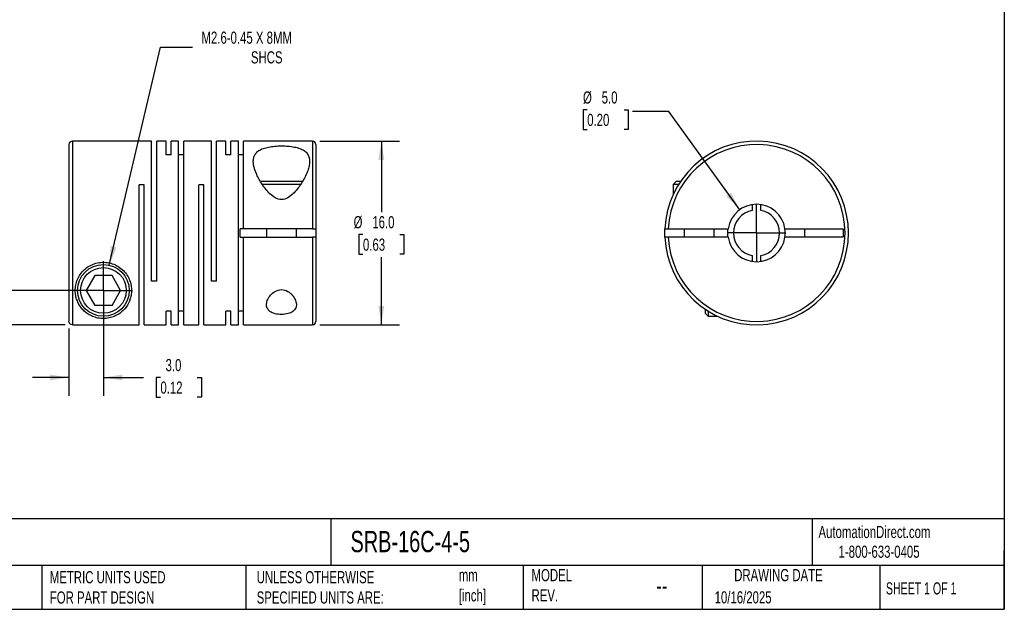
# Model space of a CAD drawing. Header units: millimetres. Extents: x 3 to 137, y 3 to 105.
# Tile 2 of 3: x 51 to 137, y 3 to 55. Entities that reach past the tile are written whole.
import ezdxf

# ---------------------------------------------------------------- set-up
doc = ezdxf.new("R2010")
doc.units = ezdxf.units.MM
doc.header["$LTSCALE"] = 0.5
doc.linetypes.add('SLD-Center', pattern=[19.05, 15.24, -1.27, 1.27, -1.27])
doc.linetypes.add('SLD-Solid', pattern=[0])
doc.layers.add('CENTER', color=40, linetype='SLD-Center')
doc.layers.add('DIMENSIONS', color=140, linetype='SLD-Solid', lineweight=25)
doc.layers.add('TEXT', color=140, linetype='SLD-Solid', lineweight=25)
doc.styles.add('SLDTEXTSTYLE0', font='TXT', dxfattribs={"width": 0.7})
doc.styles.add('SLDTEXTSTYLE1', font='TXT', dxfattribs={"width": 0.65})
doc.dimstyles.new('SLDDIMSTYLE0', dxfattribs={"dimtxt": 1.079004, "dimasz": 1.651, "dimexe": 0, "dimexo": 0.0625, "dimgap": 0.269751, "dimtad": 0, "dimtih": 1, "dimtoh": 1, "dimdec": 1, "dimrnd": 1e-09, "dimzin": 4, "dimdsep": 46, "dimtxsty": 'SLDTEXTSTYLE0', "dimsah": 1, "dimcen": 0.09, "dimadec": 0, "dimazin": 1, "dimtfac": 1, "dimtdec": 1, "dimtmove": 0, "dimatfit": 0, "dimfxl": 0, "dimfrac": 2, "dimtolj": 1, "dimtzin": 12, "dimarcsym": 0})
doc.dimstyles.new('SLDDIMSTYLE1', dxfattribs={"dimtxt": 1.079004, "dimasz": 1.651, "dimexe": 0, "dimexo": 0.0625, "dimgap": 0.269751, "dimtad": 0, "dimtih": 1, "dimtoh": 1, "dimdec": 1, "dimrnd": 1e-09, "dimzin": 4, "dimdsep": 46, "dimtxsty": 'SLDTEXTSTYLE0', "dimsah": 1, "dimcen": 0.09, "dimadec": 0, "dimazin": 1, "dimtfac": 1, "dimtdec": 1, "dimtofl": 0, "dimtmove": 0, "dimatfit": 3, "dimfxl": 0, "dimfrac": 2, "dimtolj": 1, "dimtzin": 12, "dimarcsym": 0})
doc.dimstyles.new('SLDDIMSTYLE2', dxfattribs={"dimtxt": 1.079004, "dimasz": 1.651, "dimexe": 0, "dimexo": 0.0625, "dimgap": 0.269751, "dimtad": 0, "dimtih": 1, "dimtoh": 1, "dimdec": 1, "dimrnd": 1e-09, "dimzin": 12, "dimdsep": 46, "dimtxsty": 'SLDTEXTSTYLE0', "dimsah": 1, "dimcen": 0, "dimadec": 0, "dimazin": 3, "dimtfac": 1, "dimtdec": 1, "dimtofl": 0, "dimtmove": 0, "dimatfit": 3, "dimfxl": 0, "dimfrac": 2, "dimtolj": 1, "dimtzin": 12, "dimarcsym": 0})
doc.dimstyles.new('SLDDIMSTYLE3', dxfattribs={"dimtxt": 1.079004, "dimasz": 1.651, "dimexe": 0, "dimexo": 0.0625, "dimgap": 0.269751, "dimtad": 0, "dimtih": 1, "dimtoh": 1, "dimdec": 1, "dimrnd": 1e-09, "dimzin": 4, "dimdsep": 46, "dimtxsty": 'SLDTEXTSTYLE0', "dimsah": 1, "dimcen": 0, "dimadec": 0, "dimazin": 1, "dimtfac": 1, "dimtdec": 1, "dimtofl": 0, "dimtmove": 0, "dimatfit": 3, "dimfxl": 0, "dimfrac": 2, "dimtolj": 1, "dimtzin": 12, "dimarcsym": 0})

# ---------------------------------------------------------------- blocks, each defined once
blk = doc.blocks.new('_D')
at = {"layer": 'DIMENSIONS'}
for p, q in [((58.092, 30.304), (58.092, 21.772)), ((55.092, 27.613), (55.092, 21.772)), ((55.092, 23.36), (51.917, 23.36)), ((58.092, 23.36), (61.592, 23.36)), ((63.054, 23.36), (62.692, 23.36)), ((62.692, 23.36), (62.692, 21.645)), ((66.26, 23.36), (66.623, 23.36)), ((66.623, 23.36), (66.623, 21.645)), ((62.692, 21.645), (63.054, 21.645)), ((66.623, 21.645), (66.26, 21.645))]:
    blk.add_line(p, q, dxfattribs=at)
for points in [[(55.092, 23.36), (53.441, 23.614), (53.441, 23.106)], [(58.092, 23.36), (59.743, 23.106), (59.743, 23.614)]]:
    blk.add_solid(points, dxfattribs=at)
at = {"layer": 'DIMENSIONS', "char_height": 1.0583, "attachment_point": 1, "style": 'SLDTEXTSTYLE0'}
for s, insert in [('3.0', (63.503, 24.966)), ('0.12', (63.054, 23.009))]:
    blk.add_mtext(s, dxfattribs=dict(at, insert=insert))
blk = doc.blocks.new('_D_1')
at = {"layer": 'DIMENSIONS'}
for p, q in [((41.409, 35.805), (41.047, 35.805)), ((41.047, 35.805), (41.047, 34.09)), ((44.615, 35.805), (44.978, 35.805)), ((44.978, 35.805), (44.978, 34.09)), ((46.561, 35.805), (49.736, 35.805)), ((49.736, 35.805), (49.736, 30.939)), ((41.047, 34.09), (41.409, 34.09)), ((44.978, 34.09), (44.615, 34.09)), ((57.457, 30.939), (48.149, 30.939)), ((54.757, 27.948), (48.149, 27.948)), ((49.736, 27.948), (49.736, 24.773))]:
    blk.add_line(p, q, dxfattribs=at)
for points in [[(49.736, 30.939), (49.99, 32.59), (49.482, 32.59)], [(49.736, 27.948), (49.482, 26.297), (49.99, 26.297)]]:
    blk.add_solid(points, dxfattribs=at)
at = {"layer": 'DIMENSIONS', "char_height": 1.0583, "attachment_point": 1, "style": 'SLDTEXTSTYLE0'}
for s, insert in [('3.0', (41.858, 37.41)), ('0.12', (41.409, 35.454))]:
    blk.add_mtext(s, dxfattribs=dict(at, insert=insert))
blk = doc.blocks.new('_D_2')
at = {"layer": 'DIMENSIONS'}
for p, q in [((76.927, 43.939), (83.879, 43.939)), ((82.292, 43.939), (82.292, 37.761)), ((80.689, 35.805), (80.326, 35.805)), ((80.326, 35.805), (80.326, 34.09)), ((83.895, 35.805), (84.257, 35.805)), ((84.257, 35.805), (84.257, 34.09)), ((80.326, 34.09), (80.689, 34.09)), ((82.292, 27.939), (82.292, 33.848)), ((84.257, 34.09), (83.895, 34.09)), ((76.927, 27.939), (83.879, 27.939))]:
    blk.add_line(p, q, dxfattribs=at)
for points in [[(82.292, 43.939), (82.038, 42.288), (82.546, 42.288)], [(82.292, 27.939), (82.546, 29.59), (82.038, 29.59)]]:
    blk.add_solid(points, dxfattribs=at)
at = {"layer": 'DIMENSIONS', "char_height": 1.0583, "attachment_point": 1, "style": 'SLDTEXTSTYLE0'}
for s, insert in [('%%c', (79.874, 37.41)), ('16.0', (81.503, 37.41)), ('0.63', (80.689, 35.454))]:
    blk.add_mtext(s, dxfattribs=dict(at, insert=insert))
blk = doc.blocks.new('_D_3')
at = {"layer": 'DIMENSIONS'}
for p, q in [((58.606, 33.129), (63.06, 52.112)), ((63.06, 52.112), (65.838, 52.112))]:
    blk.add_line(p, q, dxfattribs=at)
blk.add_solid([(58.606, 33.129), (59.23, 34.679), (58.736, 34.795)], dxfattribs=at)
at = {"layer": 'DIMENSIONS', "attachment_point": 1, "style": 'SLDTEXTSTYLE0'}
for s, insert, char_height in [('M2.6-0.45 X 8MM', (66.632, 53.476), 1.05833), ('SHCS', (70.935, 51.761), 1.0583)]:
    blk.add_mtext(s, dxfattribs=dict(at, insert=insert, char_height=char_height))
blk = doc.blocks.new('SW_CENTERMARKSYMBOL_0')
at = {"layer": 'CENTER', "color": 0}
for q in [(0, 2.54), (-2.54, 0), (0, -2.54), (2.54, 0)]:
    blk.add_line((0, 0), q, dxfattribs=at)
blk = doc.blocks.new('_D_4')
at = {"layer": 'DIMENSIONS'}
for p, q in [((100.211, 46.665), (99.849, 46.665)), ((99.849, 46.665), (99.849, 44.95)), ((103.417, 46.665), (103.78, 46.665)), ((103.78, 46.665), (103.78, 44.95)), ((107.317, 46.513), (104.142, 46.513)), ((113.493, 37.965), (107.317, 46.513)), ((99.849, 44.95), (100.211, 44.95)), ((103.78, 44.95), (103.417, 44.95))]:
    blk.add_line(p, q, dxfattribs=at)
blk.add_solid([(113.493, 37.965), (112.732, 39.452), (112.32, 39.155)], dxfattribs=at)
at = {"layer": 'DIMENSIONS', "char_height": 1.0583, "attachment_point": 1, "style": 'SLDTEXTSTYLE0'}
for s, insert in [('%%c', (99.845, 48.27)), ('5.0', (101.474, 48.27)), ('0.20', (100.211, 46.314))]:
    blk.add_mtext(s, dxfattribs=dict(at, insert=insert))
blk = doc.blocks.new('SW_CENTERMARKSYMBOL_1')
at = {"layer": 'CENTER', "color": 0}
for q in [(0, 2.54), (-2.54, 0), (0, -2.54), (2.54, 0)]:
    blk.add_line((0, 0), q, dxfattribs=at)

msp = doc.modelspace()

# ---------------------------------------------------------------- linework, layer by layer
for p, q in [((62.292, 43.939), (55.392, 43.939)), ((55.392, 43.939), (55.392, 27.948)), ((62.292, 31.739), (62.292, 43.939)), ((63.542, 43.939), (62.732, 43.939)), ((62.732, 31.739), (62.732, 43.939)), ((63.542, 42.748), (63.542, 43.939)), ((64.642, 43.939), (63.982, 43.939)), ((63.982, 42.748), (63.982, 43.939)), ((64.642, 27.939), (64.642, 43.939)), ((67.502, 43.939), (65.082, 43.939)), ((65.082, 27.939), (65.082, 43.939)), ((67.502, 31.739), (67.502, 43.939)), ((68.752, 43.939), (67.942, 43.939)), ((67.942, 31.739), (67.942, 43.939)), ((68.752, 42.748), (68.752, 43.939)), ((69.852, 43.939), (69.192, 43.939)), ((69.192, 42.748), (69.192, 43.939)), ((69.852, 27.939), (69.852, 43.939)), ((76.292, 43.939), (70.292, 43.939)), ((70.292, 36.314), (70.292, 43.939)), ((76.292, 43.939), (76.292, 36.314)), ((55.092, 43.639), (55.092, 28.248)), ((76.592, 43.639), (76.592, 36.314)), ((63.982, 42.748), (63.542, 42.748)), ((65.082, 42.748), (64.642, 42.748)), ((69.192, 42.748), (68.752, 42.748)), ((70.292, 42.748), (69.852, 42.748)), ((73.592, 40.419), (71.757, 40.419)), ((75.429, 40.419), (73.592, 40.419)), ((107.967, 40.419), (107.707, 40.159)), ((108.33, 40.419), (107.967, 40.419)), ((61.632, 40.139), (61.192, 40.139)), ((61.192, 27.948), (61.192, 40.139)), ((61.632, 27.939), (61.632, 40.139)), ((66.842, 40.139), (66.402, 40.139)), ((66.402, 27.939), (66.402, 40.139)), ((66.842, 27.939), (66.842, 40.139)), ((73.592, 40.159), (71.92, 40.159)), ((75.252, 40.159), (73.592, 40.159)), ((107.707, 40.159), (107.707, 39.321)), ((108.161, 40.159), (107.707, 40.159)), ((114.582, 38.411), (114.582, 37.903)), ((115.332, 37.903), (115.332, 38.411)), ((69.992, 35.564), (69.992, 36.314)), ((70.292, 36.314), (69.992, 36.314)), ((76.292, 36.314), (70.292, 36.314)), ((72.292, 36.314), (72.292, 35.564)), ((74.892, 35.564), (74.892, 36.314)), ((76.592, 36.314), (76.592, 35.564)), ((107.267, 36.314), (112.486, 36.314)), ((108.657, 36.314), (108.657, 35.564)), ((111.257, 35.564), (111.257, 36.314)), ((117.429, 36.314), (122.507, 36.314)), ((119.157, 35.564), (119.157, 36.314)), ((122.507, 36.314), (122.507, 35.564)), ((69.992, 35.564), (70.292, 35.564)), ((70.292, 27.939), (70.292, 35.564)), ((70.292, 35.564), (76.292, 35.564)), ((76.292, 35.564), (76.292, 27.939)), ((76.592, 35.564), (76.592, 28.239)), ((112.486, 35.564), (107.267, 35.564)), ((122.507, 35.564), (117.429, 35.564)), ((114.582, 33.974), (114.582, 33.467)), ((115.332, 33.467), (115.332, 33.974)), ((57.341, 32.239), (56.591, 30.939)), ((58.842, 32.239), (57.341, 32.239)), ((59.593, 30.939), (58.842, 32.239)), ((62.732, 31.739), (62.292, 31.739)), ((67.942, 31.739), (67.502, 31.739)), ((56.591, 30.939), (57.341, 29.639)), ((58.842, 29.639), (59.593, 30.939)), ((58.842, 29.639), (57.341, 29.639)), ((110.477, 29.311), (110.477, 28.949)), ((63.982, 29.13), (63.542, 29.13)), ((63.542, 27.939), (63.542, 29.13)), ((63.982, 27.939), (63.982, 29.13)), ((65.082, 29.13), (64.642, 29.13)), ((69.192, 29.13), (68.752, 29.13)), ((68.752, 27.939), (68.752, 29.13)), ((69.192, 27.939), (69.192, 29.13)), ((70.292, 29.13), (69.852, 29.13)), ((110.477, 28.949), (110.737, 28.689)), ((110.737, 29.142), (110.737, 28.689)), ((110.737, 28.689), (111.576, 28.689)), ((55.392, 27.948), (61.192, 27.948)), ((61.632, 27.939), (63.542, 27.939)), ((63.982, 27.939), (64.642, 27.939)), ((65.082, 27.939), (66.402, 27.939)), ((66.842, 27.939), (68.752, 27.939)), ((69.192, 27.939), (69.852, 27.939)), ((70.292, 27.939), (76.292, 27.939))]:
    msp.add_line(p, q)
at = {"flags": 128}
for points in [[(106.966, 35.564), (106.957, 35.939), (106.966, 36.314)], [(112.457, 35.939), (112.468, 36.17), (112.486, 36.314)], [(112.486, 35.564), (112.468, 35.708), (112.457, 35.939)]]:
    msp.add_lwpolyline(points, dxfattribs=at)
for radius in [2.25, 1.99]:
    msp.add_circle((58.092, 30.939), radius)
for centre, radius, start, end in [((55.392, 43.639), 0.3, 90, 180), ((76.292, 43.639), 0.3, 0, 90), ((114.957, 35.939), 8, 182.68672, 177.31328), ((114.957, 35.939), 7.7, 182.79148, 177.20852), ((114.957, 35.939), 2.5, 8.62693, 171.37307), ((114.957, 35.939), 2, 100.80692, 259.19308), ((114.957, 35.939), 2, 280.80692, 79.19308), ((114.957, 35.939), 2.5, 351.37307, 8.62693), ((114.957, 35.939), 2.5, 188.62693, 351.37307), ((76.292, 28.239), 0.3, 270, 0)]:
    msp.add_arc(centre, radius, start, end)
for points, knots in [([(73.592, 38.854), (73.79, 38.854), (73.98, 38.918), (74.315, 39.106), (74.46, 39.224), (74.863, 39.607), (75.084, 39.897), (75.463, 40.469), (75.621, 40.755), (75.811, 41.179), (75.866, 41.32), (75.955, 41.593), (75.989, 41.726), (76.034, 41.985), (76.045, 42.111), (76.037, 42.352), (76.019, 42.466), (75.949, 42.68), (75.896, 42.78), (75.755, 42.961), (75.665, 43.043), (75.449, 43.186), (75.323, 43.247), (75.036, 43.352), (74.877, 43.393), (74.536, 43.459), (74.351, 43.483), (73.975, 43.514), (73.779, 43.522), (73.389, 43.521), (73.197, 43.514), (72.818, 43.481), (72.636, 43.457), (72.297, 43.391), (72.137, 43.348), (71.854, 43.244), (71.729, 43.183), (71.513, 43.039), (71.425, 42.957), (71.285, 42.776), (71.233, 42.675), (71.164, 42.461), (71.146, 42.348), (71.139, 42.108), (71.15, 41.981), (71.219, 41.592), (71.31, 41.319), (71.565, 40.751), (71.723, 40.464), (72.102, 39.894), (72.322, 39.606), (72.723, 39.224), (72.872, 39.104), (73.205, 38.918), (73.394, 38.854), (73.592, 38.854)], [0, 0, 0, 0, 0.03125, 0.03125, 0.0625, 0.0625, 0.125, 0.125, 0.1875, 0.1875, 0.21875, 0.21875, 0.25, 0.25, 0.28125, 0.28125, 0.3125, 0.3125, 0.34375, 0.34375, 0.375, 0.375, 0.40625, 0.40625, 0.4375, 0.4375, 0.46875, 0.46875, 0.5, 0.5, 0.53125, 0.53125, 0.5625, 0.5625, 0.59375, 0.59375, 0.625, 0.625, 0.65625, 0.65625, 0.6875, 0.6875, 0.71875, 0.71875, 0.75, 0.75, 0.8125, 0.8125, 0.875, 0.875, 0.9375, 0.9375, 0.96875, 0.96875, 1, 1, 1, 1]), ([(76.292, 36.314), (76.371, 36.314), (76.449, 36.314), (76.559, 36.314), (76.592, 36.314), (76.592, 36.314)], [0, 0, 0, 0, 0.5, 0.5, 1, 1, 1, 1]), ([(106.966, 36.314), (106.966, 36.314), (106.999, 36.314), (107.11, 36.314), (107.187, 36.314), (107.267, 36.314)], [0, 0, 0, 0, 0.5, 0.5, 1, 1, 1, 1]), ([(76.592, 35.564), (76.592, 35.564), (76.559, 35.564), (76.449, 35.564), (76.371, 35.564), (76.292, 35.564)], [0, 0, 0, 0, 0.5, 0.5, 1, 1, 1, 1]), ([(107.267, 35.564), (107.187, 35.564), (107.11, 35.564), (106.999, 35.564), (106.966, 35.564), (106.966, 35.564)], [0, 0, 0, 0, 0.5, 0.5, 1, 1, 1, 1]), ([(55.642, 30.939), (55.642, 30.786), (55.656, 30.639), (55.708, 30.357), (55.746, 30.22), (55.888, 29.834), (56.02, 29.606), (56.265, 29.301), (56.356, 29.206), (56.55, 29.03), (56.655, 28.95), (56.884, 28.803), (57.009, 28.736), (57.217, 28.649), (57.289, 28.623), (57.443, 28.575), (57.525, 28.554), (57.698, 28.519), (57.789, 28.506), (57.981, 28.49), (58.079, 28.487), (58.372, 28.497), (58.558, 28.528), (58.878, 28.613), (59.019, 28.666), (59.281, 28.792), (59.399, 28.862), (59.729, 29.096), (59.913, 29.279), (60.221, 29.699), (60.345, 29.939), (60.47, 30.333), (60.501, 30.47), (60.54, 30.758), (60.547, 30.91), (60.523, 31.371), (60.447, 31.697), (60.22, 32.165), (60.125, 32.318), (59.9, 32.603), (59.767, 32.736), (59.473, 32.971), (59.312, 33.072), (58.963, 33.237), (58.779, 33.299), (58.4, 33.377), (58.202, 33.394), (57.815, 33.381), (57.621, 33.351), (57.247, 33.247), (57.07, 33.174), (56.735, 32.988), (56.58, 32.876), (56.306, 32.627), (56.184, 32.486), (55.978, 32.191), (55.895, 32.038), (55.764, 31.722), (55.717, 31.561), (55.656, 31.247), (55.642, 31.092), (55.642, 30.939)], [0, 0, 0, 0, 0.03125, 0.03125, 0.0625, 0.0625, 0.125, 0.125, 0.15625, 0.15625, 0.1875, 0.1875, 0.21875, 0.21875, 0.234375, 0.234375, 0.25, 0.25, 0.265625, 0.265625, 0.28125, 0.28125, 0.3125, 0.3125, 0.34375, 0.34375, 0.375, 0.375, 0.4375, 0.4375, 0.5, 0.5, 0.53125, 0.53125, 0.5625, 0.5625, 0.625, 0.625, 0.65625, 0.65625, 0.6875, 0.6875, 0.71875, 0.71875, 0.75, 0.75, 0.78125, 0.78125, 0.8125, 0.8125, 0.84375, 0.84375, 0.875, 0.875, 0.90625, 0.90625, 0.9375, 0.9375, 0.96875, 0.96875, 1, 1, 1, 1]), ([(73.592, 31.008), (73.392, 31.008), (73.199, 30.946), (72.882, 30.765), (72.751, 30.649), (72.54, 30.404), (72.457, 30.274), (72.34, 30.016), (72.304, 29.885), (72.285, 29.635), (72.302, 29.514), (72.399, 29.294), (72.479, 29.194), (72.708, 29.026), (72.858, 28.959), (73.205, 28.869), (73.402, 28.845), (73.797, 28.847), (73.994, 28.871), (74.252, 28.94), (74.331, 28.968), (74.475, 29.035), (74.541, 29.073), (74.71, 29.199), (74.789, 29.3), (74.883, 29.52), (74.899, 29.642), (74.879, 29.89), (74.842, 30.02), (74.724, 30.278), (74.643, 30.406), (74.483, 30.59), (74.424, 30.649), (74.293, 30.76), (74.22, 30.812), (73.981, 30.947), (73.792, 31.008), (73.592, 31.008)], [0, 0, 0, 0, 0.0625, 0.0625, 0.125, 0.125, 0.1875, 0.1875, 0.25, 0.25, 0.3125, 0.3125, 0.375, 0.375, 0.4375, 0.4375, 0.5, 0.5, 0.5625, 0.5625, 0.59375, 0.59375, 0.625, 0.625, 0.6875, 0.6875, 0.75, 0.75, 0.8125, 0.8125, 0.875, 0.875, 0.90625, 0.90625, 0.9375, 0.9375, 1, 1, 1, 1]), ([(55.392, 27.948), (55.313, 27.948), (55.235, 27.98), (55.124, 28.091), (55.092, 28.169), (55.092, 28.248)], [0, 0, 0, 0, 0.5, 0.5, 1, 1, 1, 1])]:
    msp.add_open_spline(points, degree=3, knots=knots)
at = {"layer": 'TEXT'}
for p, q in [((136.525, 104.775), (136.525, 3.175)), ((136.525, 11.063), (3.175, 11.063)), ((77.879, 11.063), (77.879, 6.985)), ((119.788, 11.063), (119.788, 6.985)), ((136.525, 3.175), (136.525, 8.255)), ((136.525, 6.985), (3.175, 6.985)), ((52.742, 6.985), (52.742, 3.175)), ((70.499, 6.985), (70.499, 3.175)), ((94.65, 6.985), (94.65, 3.175)), ((110.233, 6.985), (110.233, 3.175)), ((125.674, 6.985), (125.674, 3.175)), ((3.175, 3.175), (136.525, 3.175))]:
    msp.add_line(p, q, dxfattribs=at)

# ---------------------------------------------------------------- block references
at = {"layer": 'CENTER'}
for name, p in [('SW_CENTERMARKSYMBOL_1', (114.957, 35.939)), ('SW_CENTERMARKSYMBOL_0', (58.092, 30.939))]:
    msp.add_blockref(name, p, dxfattribs=at)

# ---------------------------------------------------------------- texts
at = {"layer": 'TEXT'}
for s, insert, char_height, attachment_point, style in [('AutomationDirect.com', (120.347, 10.438), 1.05833, 1, 'SLDTEXTSTYLE0'), ('SRB-16C-4-5', (79.604, 10.001), 1.85208, 1, 'SLDTEXTSTYLE0'), ('1-800-633-0405', (122.096, 8.719), 1.05833, 1, 'SLDTEXTSTYLE0'), ('METRIC UNITS USED ^JFOR PART DESIGN', (53.427, 6.498), 1.05833, 1, 'SLDTEXTSTYLE0'), ('UNLESS OTHERWISE ^JSPECIFIED UNITS ARE:', (71.435, 6.498), 1.05833, 1, 'SLDTEXTSTYLE0'), ('mm^J[inch]', (89.032, 6.681), 1.0583, 1, 'SLDTEXTSTYLE0'), ('MODEL ^JREV.', (95.367, 6.682), 1.05833, 1, 'SLDTEXTSTYLE0'), ('DRAWING DATE', (116.863, 6.682), 1.05833, 2, 'SLDTEXTSTYLE0'), ('SHEET 1 OF 1', (126.221, 5.526), 1.05833, 1, 'SLDTEXTSTYLE1'), ('--', (106.214, 6.038), 1.5875, 1, 'SLDTEXTSTYLE0'), ('10/16/2025', (111.306, 4.745), 1.0583, 1, 'SLDTEXTSTYLE0')]:
    msp.add_mtext(s, dxfattribs=dict(at, insert=insert, char_height=char_height, attachment_point=attachment_point, style=style))

# ---------------------------------------------------------------- dimensions: what is measured, and where the dimension line sits
at = {"layer": 'DIMENSIONS'}
dim = msp.add_diameter_dim_2p(p1=(57.578, 28.748), p2=(58.606, 33.129), text='M2.6-0.45 X 8MM\\PSHCS', dimstyle='SLDDIMSTYLE2', override={"dimpost": '<>'}, dxfattribs=at)
dim.commit()
dim.dimension.update_dxf_attribs({"geometry": '_D_3', "text_midpoint": (72.922, 52.112), "dimtype": 163})
dim = msp.add_diameter_dim_2p(p1=(116.422, 33.913), p2=(113.493, 37.965), dimstyle='SLDDIMSTYLE3', dxfattribs=at)
dim.commit()
dim.dimension.update_dxf_attribs({"geometry": '_D_4', "text_midpoint": (101.814, 46.513), "dimtype": 163})
dim = msp.add_linear_dim(base=(82.292, 43.939), p1=(76.292, 27.939), p2=(76.292, 43.939), angle=90, text='%%c<>', dimstyle='SLDDIMSTYLE1', dxfattribs=at)
dim.commit()
dim.dimension.update_dxf_attribs({"geometry": '_D_2', "text_midpoint": (82.292, 35.805), "dimtype": 160})
dim = msp.add_linear_dim(base=(49.736, 30.939), p1=(55.392, 27.948), p2=(58.092, 30.939), angle=90, dimstyle='SLDDIMSTYLE0', dxfattribs=at)
dim.commit()
dim.dimension.update_dxf_attribs({"geometry": '_D_1', "text_midpoint": (49.736, 35.805), "dimtype": 160})
dim = msp.add_linear_dim(base=(58.092, 23.36), p1=(55.092, 28.248), p2=(58.092, 30.939), dimstyle='SLDDIMSTYLE0', dxfattribs=at)
dim.commit()
dim.dimension.update_dxf_attribs({"geometry": '_D', "text_midpoint": (64.657, 23.36), "dimtype": 160})

doc.saveas('drawing.dxf')
